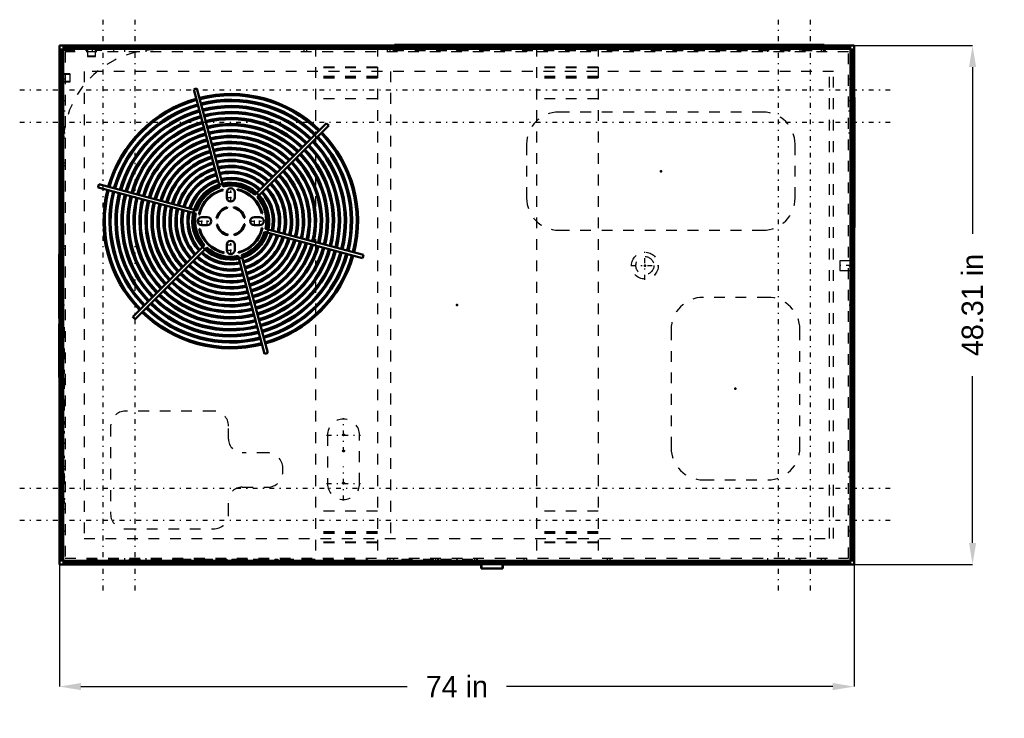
# Model space of a CAD drawing. Header units: inches. Extents: x -40.7 to 51, y -38.5 to 26.6.
import ezdxf

# ---------------------------------------------------------------- set-up
doc = ezdxf.new("R2010")
doc.units = ezdxf.units.IN
doc.header["$MEASUREMENT"] = 0
doc.linetypes.add('Center', pattern=[1.5, 0.45, -0.5, 0.05, -0.5])
doc.linetypes.add('Dashed', pattern=[2, 1, -1])
for name, color, linetype, lineweight in [('2d ConnectionPoints', 7, 'Continuous', 50), ('AM_0', 7, 'Continuous', 50), ('AM_4', 3, 'Continuous', 25), ('AM_5', 3, 'Continuous', 25), ('AM_7', 7, 'Center', 25), ('AM_9', 6, 'Dashed', 25)]:
    doc.layers.add(name, color=color, linetype=linetype, lineweight=lineweight)
doc.dimstyles.get("Standard").update_dxf_attribs({"dimtxt": 0.18, "dimasz": 0.18, "dimexe": 0.18, "dimexo": 0.0625, "dimgap": 0.09, "dimtad": 0, "dimtih": 1, "dimtoh": 1, "dimdec": 4, "dimzin": 0, "dimdsep": 46, "dimtxsty": 'Standard', "dimcen": 0.09, "dimadec": 0, "dimazin": 0, "dimtfac": 1, "dimtdec": 4, "dimtofl": 0, "dimtmove": 0, "dimatfit": 3, "dimfxl": 1, "dimtolj": 1, "dimtzin": 0, "dimarcsym": 0})

# ---------------------------------------------------------------- blocks, each defined once
blk = doc.blocks.new('*D1')
at = {"layer": 'AM_5', "color": 0, "lineweight": -2}
for p, q in [((-37, 0), (-37, -35.532)), ((37, 0), (37, -35.532)), ((-35, -35.532), (-4.612, -35.532)), ((35, -35.532), (4.612, -35.532))]:
    blk.add_line(p, q, dxfattribs=at)
at = {"layer": 'AM_5', "color": 0}
for points in [[(-35, -35.199), (-35, -35.866), (-37, -35.532)], [(35, -35.866), (35, -35.199), (37, -35.532)]]:
    blk.add_solid(points, dxfattribs=at)
at = {"layer": 'Defpoints', "color": 0}
for p in [(-37, 0), (37, 0), (37, -35.532)]:
    blk.add_point(p, dxfattribs=at)
at = {"layer": 'AM_5', "color": 0, "insert": (0, -35.532), "char_height": 2, "attachment_point": 5}
blk.add_mtext('\\A1;74 in', dxfattribs=at)
blk = doc.blocks.new('*D2')
at = {"layer": 'AM_5', "color": 0, "lineweight": -2}
for p, q in [((0, 24.155), (48.015, 24.155)), ((48.015, 22.155), (48.015, 6.635)), ((48.015, -22.155), (48.015, -6.635)), ((0, -24.155), (48.015, -24.155))]:
    blk.add_line(p, q, dxfattribs=at)
at = {"layer": 'AM_5', "color": 0}
for points in [[(48.348, 22.155), (47.682, 22.155), (48.015, 24.155)], [(47.682, -22.155), (48.348, -22.155), (48.015, -24.155)]]:
    blk.add_solid(points, dxfattribs=at)
at = {"layer": 'Defpoints', "color": 0}
for p in [(0, 24.155), (48.015, 24.155), (0, -24.155)]:
    blk.add_point(p, dxfattribs=at)
at = {"layer": 'AM_5', "color": 0, "insert": (48.015, 0), "char_height": 2, "attachment_point": 5, "rotation": 90}
blk.add_mtext('\\A1;48.31 in', dxfattribs=at)

msp = doc.modelspace()

# ---------------------------------------------------------------- linework, layer by layer
at = {"layer": '2d ConnectionPoints'}
for p in [(0, 23.781), (36.799, 13.276), (18.996, 12.463), (17.504, 3.67), (36.605, 3.67), (-36.646, 0), (0, 0), (0, 0), (0, 0), (36.646, 0), (25.943, -7.782), (36.674, -8.1), (0, -23.781)]:
    msp.add_point(p, dxfattribs=at)
at = {"layer": 'AM_0'}
for p, q in [((-37, 24.155), (-37, -24.155)), ((-5.7955, 24.155), (-37, 24.155)), ((36.612, 24.0405), (-36.612, 24.0405)), ((-36.612, 24.0405), (-36.612, 23.7975)), ((36.612, 23.8775), (-36.612, 23.8775)), ((-5.7955, 24.22923), (-5.7955, 24.0405)), ((34.1975, 24.22923), (-5.7955, 24.22923)), ((34.1975, 24.22923), (34.1975, 24.0405)), ((37, 24.155), (34.1975, 24.155)), ((36.612, 24.0405), (36.612, 23.7975)), ((37, 19.322), (37, 24.155)), ((-36.8555, 23.797), (-36.8555, -23.797)), ((-36.8555, 23.797), (-36.6125, 23.797)), ((-36.6925, 23.797), (-36.6925, -23.797)), ((36.6125, 23.797), (36.8555, 23.797)), ((36.646, 23.7815), (36.6125, 23.7815)), ((36.646, -23.7815), (36.646, 23.7815)), ((36.6925, 23.797), (36.6925, -23.797)), ((36.8555, 23.797), (36.8555, -23.797)), ((-24.50086, 20.08312), (-22.05755, 10.96455)), ((-21.75521, 11.04556), (-24.19853, 20.16413)), ((37.01, 19.322), (36.8555, 19.322)), ((36.8555, 19.288), (37.01, 19.288)), ((36.8555, 19.2715), (37.015, 19.2715)), ((37, 19.2715), (37, 19.288)), ((37.01, 19.288), (37.01, 19.322)), ((37.015, 19.2715), (37.015, 7.2805)), ((-12.14573, 16.93459), (-18.82099, 10.25934)), ((-18.59966, 10.03801), (-11.92441, 16.71327)), ((-36.646, 14.9915), (-36.646, -23.7815)), ((-24.20555, 8.81655), (-33.32412, 11.25986)), ((-33.40513, 10.95753), (-24.28656, 8.51421)), ((-21.76827, 10.68981), (-21.78327, 10.74997)), ((-21.425, 10.501), (-21.425, 10.005)), ((-20.675, 10.005), (-20.675, 10.501)), ((-20.41982, 10.77377), (-20.43271, 10.71312)), ((-24.01477, 8.43918), (-23.95412, 8.42629)), ((-21.36014, 9.05292), (-21.3749, 9.11211)), ((-20.77077, 9.12265), (-20.78346, 9.06299)), ((-18.16919, 8.52727), (-18.10903, 8.54227)), ((-23.246, 8.184), (-23.742, 8.184)), ((-23.742, 7.434), (-23.246, 7.434)), ((-22.36365, 8.08823), (-22.30399, 8.07554)), ((-22.29392, 7.49886), (-22.35311, 7.4841)), ((-19.80608, 8.11914), (-19.74689, 8.1339)), ((-19.73635, 7.52977), (-19.79601, 7.54246)), ((-18.358, 8.184), (-18.854, 8.184)), ((-18.854, 7.434), (-18.358, 7.434)), ((-23.93081, 7.09073), (-23.99097, 7.07573)), ((-21.32923, 6.49535), (-21.31654, 6.55501)), ((-20.73986, 6.56508), (-20.7251, 6.50589)), ((-18.08523, 7.17882), (-18.14588, 7.19171)), ((-17.89445, 6.80145), (-8.77588, 4.35814)), ((-8.69487, 4.66047), (-17.81344, 7.10379)), ((36.8555, 7.2805), (37.015, 7.2805)), ((37.01, 7.231), (36.8555, 7.231)), ((36.8555, 7.197), (37.01, 7.197)), ((37, 7.231), (37, 7.2805)), ((37, -24.155), (37, 7.197)), ((37.01, 7.197), (37.01, 7.231)), ((-23.50034, 5.57999), (-30.17559, -1.09527)), ((-21.425, 5.613), (-21.425, 5.117)), ((-20.675, 5.117), (-20.675, 5.613)), ((-37.01, 4.75), (-37, 4.75)), ((-37.01, 4.75), (-37.01, -1.25)), ((-29.95427, -1.31659), (-23.27901, 5.35866)), ((-21.68018, 4.84423), (-21.66729, 4.90488)), ((-20.33173, 4.92819), (-20.31673, 4.86803)), ((-17.59914, -4.46512), (-20.04245, 4.65345)), ((-20.34479, 4.57244), (-17.90147, -4.54613)), ((36.89, 0.97), (36.8555, 0.97)), ((36.8555, 0.936), (36.89, 0.936)), ((36.89, 0.936), (36.89, 0.97)), ((36.8555, 0.9), (36.89, 0.9)), ((36.89, 0.9), (36.89, -17.1)), ((-37.01, -1.25), (-37, -1.25)), ((-37.01, -1.75), (-37.01, -6.75)), ((-37.01, -1.75), (-37, -1.75)), ((-37.01, -6.75), (-37, -6.75)), ((36.8555, -17.1), (36.89, -17.1)), ((36.89, -17.126), (36.8555, -17.126)), ((36.8555, -17.16), (36.89, -17.16)), ((36.89, -17.16), (36.89, -17.126)), ((-36.8555, -23.797), (-36.6125, -23.797)), ((-36.646, -23.7815), (-36.6125, -23.7815)), ((-36.612, -23.7975), (-36.612, -24.0405)), ((36.612, -23.7975), (36.612, -24.0405)), ((36.6125, -23.7815), (36.646, -23.7815)), ((36.6125, -23.797), (36.8555, -23.797)), ((-37, -24.155), (2.277, -24.155)), ((36.612, -23.8775), (-36.612, -23.8775)), ((36.612, -24.0405), (-36.612, -24.0405)), ((2.277, -24.5325), (2.277, -24.0405)), ((2.277, -24.5325), (4.276, -24.5325)), ((4.276, -24.5325), (4.276, -24.0405)), ((4.276, -24.155), (37, -24.155))]:
    msp.add_line(p, q, dxfattribs=at)
for centre, radius, start, end in [((-21.05, 7.809), 12.75, 104.2967048, 105.7032953), ((-21.05, 7.809), 11.848, 45.7568408, 104.2431592), ((-21.05, 7.809), 11.728, 45.7645852, 104.2354148), ((-21.05, 7.809), 11.848, 105.7568408, 164.2431592), ((-21.05, 7.809), 11.728, 105.7645852, 164.2354148), ((-21.05, 7.809), 11.301, 105.7934763, 164.2065237), ((-21.05, 7.809), 11.181, 105.8019929, 164.1980071), ((-21.05, 7.809), 11.301, 45.7934763, 104.2065237), ((-21.05, 7.809), 11.181, 45.8019929, 104.1980071), ((-21.05, 7.809), 10.731, 45.8356264, 104.1643736), ((-21.05, 7.809), 10.611, 45.8450772, 104.1549228), ((-21.05, 7.809), 10.731, 105.8356264, 164.1643736), ((-21.05, 7.809), 10.611, 105.8450772, 164.1549228), ((-21.05, 7.809), 10.174, 105.8813783, 164.1186217), ((-21.05, 7.809), 10.054, 105.8918989, 164.1081011), ((-21.05, 7.809), 10.174, 45.8813783, 104.1186217), ((-21.05, 7.809), 10.054, 45.8918989, 104.1081011), ((-21.05, 7.809), 9.616, 45.9325276, 104.0674724), ((-21.05, 7.809), 9.616, 105.9325276, 164.0674724), ((-21.05, 7.809), 9.496, 105.9443129, 164.0556871), ((-21.05, 7.809), 9.059, 105.9898704, 164.0101296), ((-21.05, 7.809), 9.496, 45.9443129, 104.0556871), ((-21.05, 7.809), 9.059, 45.9898704, 104.0101296), ((-21.05, 7.809), 8.939, 46.00316, 103.99684), ((-21.05, 7.809), 12.75, 44.2967047, 45.7032953), ((-27.856, 14.9915), 8.79, 174.9961576, 180), ((-21.05, 7.809), 8.939, 106.00316, 163.99684), ((-21.05, 7.809), 8.501, 106.0548519, 163.9451481), ((-21.05, 7.809), 8.381, 106.0699571, 163.9300429), ((-21.05, 7.809), 8.501, 46.0548519, 103.9451481), ((-21.05, 7.809), 8.381, 46.0699571, 103.9300429), ((-21.05, 7.809), 7.943, 46.1289651, 103.8710349), ((-21.05, 7.809), 7.823, 46.146285, 103.853715), ((-21.05, 7.809), 11.181, 345.8019929, 44.1980071), ((-21.05, 7.809), 11.301, 345.7934763, 44.2065237), ((-21.05, 7.809), 11.728, 345.7645852, 44.2354148), ((-21.05, 7.809), 11.848, 345.7568408, 44.2431592), ((-21.05, 7.809), 7.943, 106.1289651, 163.8710349), ((-21.05, 7.809), 7.823, 106.146285, 163.853715), ((-21.05, 7.809), 7.386, 106.214116, 163.785884), ((-21.05, 7.809), 7.266, 106.2341705, 163.7658295), ((-21.05, 7.809), 7.386, 46.214116, 103.785884), ((-21.05, 7.809), 7.266, 46.2341705, 103.7658295), ((-21.05, 7.809), 10.054, 345.8918989, 44.1081011), ((-21.05, 7.809), 10.174, 345.8813783, 44.1186217), ((-21.05, 7.809), 10.611, 345.8450772, 44.1549228), ((-21.05, 7.809), 10.731, 345.8356264, 44.1643736), ((-21.05, 7.809), 6.828, 106.3133531, 163.6866469), ((-21.05, 7.809), 6.708, 106.336852, 163.663148), ((-21.05, 7.809), 6.27, 106.4302585, 163.5697415), ((-21.05, 7.809), 6.828, 46.3133531, 103.6866469), ((-21.05, 7.809), 6.708, 46.336852, 103.663148), ((-21.05, 7.809), 6.27, 46.4302585, 103.5697415), ((-21.05, 7.809), 6.15, 46.458172, 103.541828), ((-21.05, 7.809), 8.939, 346.00316, 43.99684), ((-21.05, 7.809), 9.059, 345.9898704, 44.0101296), ((-21.05, 7.809), 9.496, 345.9443129, 44.0556871), ((-21.05, 7.809), 9.616, 345.9325276, 44.0674724), ((-21.05, 7.809), 6.15, 106.458172, 163.541828), ((-21.05, 7.809), 5.713, 106.5697377, 163.4302623), ((-21.05, 7.809), 5.592, 106.6037125, 163.3962875), ((-21.05, 7.809), 5.713, 46.5697377, 103.4302623), ((-21.05, 7.809), 5.592, 46.6037125, 103.3962875), ((-21.05, 7.809), 5.155, 46.7397027, 103.2602973), ((-21.05, 7.809), 5.035, 46.7811785, 103.2188215), ((-21.05, 7.809), 7.266, 346.2341705, 43.7658295), ((-21.05, 7.809), 7.386, 346.214116, 43.785884), ((-21.05, 7.809), 7.823, 346.146285, 43.853715), ((-21.05, 7.809), 7.943, 346.1289651, 43.8710349), ((-21.05, 7.809), 8.381, 346.0699571, 43.9300429), ((-21.05, 7.809), 8.501, 346.0548519, 43.9451481), ((-21.05, 7.809), 5.155, 106.7397027, 163.2602973), ((-21.05, 7.809), 5.035, 106.7811785, 163.2188215), ((-21.05, 7.809), 4.608, 106.9462921, 163.0537079), ((-21.05, 7.809), 4.488, 106.9983529, 163.0016471), ((-21.05, 7.809), 4.608, 46.9462921, 103.0537079), ((-21.05, 7.809), 4.488, 46.9983529, 103.0016471), ((-21.05, 7.809), 6.15, 346.458172, 43.541828), ((-21.05, 7.809), 6.27, 346.4302585, 43.5697415), ((-21.05, 7.809), 6.708, 346.336852, 43.663148), ((-21.05, 7.809), 6.828, 346.3133531, 43.6866469), ((-21.05, 7.809), 12.75, 164.2967047, 165.7032952), ((-21.05, 7.809), 4.039, 107.2206078, 162.7793922), ((-21.05, 7.809), 3.919, 107.2886385, 162.7113615), ((-21.05, 7.809), 3.585, 107.5019916, 162.4980084), ((-21.05, 7.809), 3.474, 107.5819877, 162.4180123), ((-21.05, 7.809), 3.56286, 102.4824503, 107.5175497), ((-21.05, 7.809), 4.039, 47.2206078, 102.7793922), ((-21.05, 7.809), 3.919, 47.2886385, 102.7113615), ((-21.05, 7.809), 3.585, 47.5019916, 102.4980084), ((-21.05, 7.809), 3.474, 47.5819877, 102.4180123), ((-21.05, 7.809), 3.3125, 47.7079634, 102.2920366), ((-21.05, 7.809), 5.035, 346.7811785, 43.2188215), ((-21.05, 7.809), 5.155, 346.7397027, 43.2602973), ((-21.05, 7.809), 5.592, 346.6037125, 43.3962875), ((-21.05, 7.809), 5.713, 346.5697377, 43.4302623), ((-21.05, 7.809), 11.848, 165.7568408, 224.2431592), ((-21.05, 7.809), 11.728, 165.7645852, 224.2354148), ((-21.05, 7.809), 11.301, 165.7934763, 224.2065237), ((-21.05, 7.809), 11.181, 165.8019929, 224.1980071), ((-21.05, 7.809), 10.731, 165.8356264, 224.1643736), ((-21.05, 7.809), 10.611, 165.8450772, 224.1549228), ((-21.05, 7.809), 10.174, 165.8813783, 224.1186217), ((-21.05, 7.809), 10.054, 165.8918989, 224.1081011), ((-21.05, 7.809), 9.616, 165.9325276, 224.0674724), ((-21.05, 7.809), 9.496, 165.9443129, 224.0556871), ((-21.05, 7.809), 3.3125, 107.7079634, 162.2920366), ((-21.05, 7.809), 3.031, 104, 168), ((-21.05, 7.809), 2.969, 104, 168), ((-21.05, 10.501), 0.375, 0, 180), ((-21.05, 7.809), 2.969, 14, 78), ((-21.05, 7.809), 3.031, 14, 78), ((-21.05, 7.809), 3.56286, 42.4824503, 47.5175497), ((-21.05, 7.809), 3.474, 347.5819877, 42.4180123), ((-21.05, 7.809), 3.585, 347.5019916, 42.4980084), ((-21.05, 7.809), 3.919, 347.2886385, 42.7113615), ((-21.05, 7.809), 4.039, 347.2206078, 42.7793922), ((-21.05, 7.809), 4.488, 346.9983529, 43.0016471), ((-21.05, 7.809), 4.608, 346.9462921, 43.0537079), ((-21.05, 7.809), 9.059, 165.9898704, 224.0101296), ((-21.05, 7.809), 8.939, 166.00316, 223.99684), ((-21.05, 7.809), 8.501, 166.0548519, 223.9451481), ((-21.05, 7.809), 8.381, 166.0699571, 223.9300429), ((-21.05, 7.809), 7.943, 166.1289651, 223.8710349), ((-21.05, 7.809), 7.823, 166.146285, 223.853715), ((-21.05, 7.809), 7.386, 166.214116, 223.785884), ((-21.05, 7.809), 7.266, 166.2341705, 223.7658295), ((-21.05, 7.809), 6.828, 166.3133531, 223.6866469), ((-21.05, 7.809), 6.708, 166.336852, 223.663148), ((-21.05, 7.809), 6.27, 166.4302585, 223.5697415), ((-21.05, 7.809), 6.15, 166.458172, 223.541828), ((-21.05, 10.005), 0.375, 180, 0), ((-21.05, 7.809), 3.3125, 347.7079634, 42.2920366), ((-21.05, 7.809), 5.713, 166.5697377, 223.4302623), ((-21.05, 7.809), 5.592, 166.6037125, 223.3962875), ((-21.05, 7.809), 5.155, 166.7397027, 223.2602973), ((-21.05, 7.809), 5.035, 166.7811785, 223.2188215), ((-21.05, 7.809), 4.608, 166.9462921, 223.0537079), ((-21.05, 7.809), 4.488, 166.9983529, 223.0016471), ((-21.05, 7.809), 4.039, 167.2206078, 222.7793922), ((-21.05, 7.809), 3.919, 167.2886385, 222.7113615), ((-21.05, 7.809), 3.585, 167.5019916, 222.4980084), ((-21.05, 7.809), 3.56286, 162.4824503, 167.5175497), ((-21.05, 7.809), 3.474, 167.5819877, 222.4180123), ((-21.05, 7.809), 3.3125, 167.7079634, 222.2920366), ((-21.05, 7.809), 1.343, 104, 168), ((-21.05, 7.809), 1.282, 104, 168), ((-21.05, 7.809), 1.282, 14, 78), ((-21.05, 7.809), 1.343, 14, 78), ((-23.742, 7.809), 0.375, 90, 270), ((-23.246, 7.809), 0.375, 270, 90), ((-21.05, 7.809), 1.343, 194, 258), ((-21.05, 7.809), 1.282, 194, 258), ((-21.05, 7.809), 1.282, 284, 348), ((-21.05, 7.809), 1.343, 284, 348), ((-18.854, 7.809), 0.375, 90, 270), ((-18.358, 7.809), 0.375, 270, 90), ((-21.05, 7.809), 3.031, 194, 258), ((-21.05, 7.809), 2.969, 194, 258), ((-21.05, 7.809), 2.969, 284, 348), ((-21.05, 7.809), 3.031, 284, 348), ((-21.05, 7.809), 3.3125, 287.7079634, 342.2920366), ((-21.05, 7.809), 3.474, 287.5819877, 342.4180123), ((-21.05, 7.809), 3.585, 287.5019916, 342.4980084), ((-21.05, 7.809), 3.919, 287.2886385, 342.7113615), ((-21.05, 7.809), 4.039, 287.2206078, 342.7793922), ((-21.05, 7.809), 4.488, 286.9983529, 343.0016471), ((-21.05, 7.809), 4.608, 286.9462921, 343.0537079), ((-21.05, 7.809), 3.56286, 342.4824503, 347.5175497), ((-21.05, 5.613), 0.375, 0, 180), ((-21.05, 7.809), 5.035, 286.7811785, 343.2188215), ((-21.05, 7.809), 5.155, 286.7397027, 343.2602973), ((-21.05, 7.809), 5.592, 286.6037125, 343.3962875), ((-21.05, 7.809), 5.713, 286.5697377, 343.4302623), ((-21.05, 7.809), 6.15, 286.458172, 343.541828), ((-21.05, 7.809), 6.27, 286.4302585, 343.5697415), ((-21.05, 7.809), 6.708, 286.336852, 343.663148), ((-21.05, 7.809), 6.828, 286.3133531, 343.6866469), ((-21.05, 7.809), 7.266, 286.2341705, 343.7658295), ((-21.05, 7.809), 7.386, 286.214116, 343.785884), ((-21.05, 7.809), 7.823, 286.146285, 343.853715), ((-21.05, 7.809), 7.943, 286.1289651, 343.8710349), ((-21.05, 7.809), 4.039, 227.2206078, 282.7793922), ((-21.05, 7.809), 3.919, 227.2886385, 282.7113615), ((-21.05, 7.809), 3.56286, 222.4824503, 227.5175497), ((-21.05, 7.809), 3.585, 227.5019916, 282.4980084), ((-21.05, 7.809), 3.474, 227.5819877, 282.4180123), ((-21.05, 7.809), 3.3125, 227.7079634, 282.2920366), ((-21.05, 5.117), 0.375, 180, 0), ((-21.05, 7.809), 8.381, 286.0699571, 343.9300429), ((-21.05, 7.809), 8.501, 286.0548519, 343.9451481), ((-21.05, 7.809), 8.939, 286.00316, 343.99684), ((-21.05, 7.809), 9.059, 285.9898704, 344.0101296), ((-21.05, 7.809), 9.496, 285.9443129, 344.0556871), ((-21.05, 7.809), 9.616, 285.9325276, 344.0674724), ((-21.05, 7.809), 10.054, 285.8918989, 344.1081011), ((-21.05, 7.809), 10.174, 285.8813783, 344.1186217), ((-21.05, 7.809), 10.611, 285.8450772, 344.1549228), ((-21.05, 7.809), 10.731, 285.8356264, 344.1643736), ((-21.05, 7.809), 11.181, 285.8019929, 344.1980071), ((-21.05, 7.809), 11.301, 285.7934763, 344.2065237), ((-21.05, 7.809), 11.728, 285.7645852, 344.2354148), ((-21.05, 7.809), 11.848, 285.7568408, 344.2431592), ((-21.05, 7.809), 12.75, 344.2967047, 345.7032953), ((-21.05, 7.809), 5.592, 226.6037125, 283.3962875), ((-21.05, 7.809), 5.155, 226.7397027, 283.2602973), ((-21.05, 7.809), 5.035, 226.7811785, 283.2188215), ((-21.05, 7.809), 4.608, 226.9462921, 283.0537079), ((-21.05, 7.809), 4.488, 226.9983529, 283.0016471), ((-21.05, 7.809), 3.56286, 282.4824503, 287.5175497), ((-21.05, 7.809), 6.828, 226.3133531, 283.6866469), ((-21.05, 7.809), 6.708, 226.336852, 283.663148), ((-21.05, 7.809), 6.27, 226.4302585, 283.5697415), ((-21.05, 7.809), 6.15, 226.458172, 283.541828), ((-21.05, 7.809), 5.713, 226.5697377, 283.4302623), ((-21.05, 7.809), 7.943, 226.1289651, 283.8710349), ((-21.05, 7.809), 7.823, 226.146285, 283.853715), ((-21.05, 7.809), 7.386, 226.214116, 283.785884), ((-21.05, 7.809), 7.266, 226.2341705, 283.7658295), ((-21.05, 7.809), 9.496, 225.9443129, 284.0556871), ((-21.05, 7.809), 9.059, 225.9898704, 284.0101296), ((-21.05, 7.809), 8.939, 226.00316, 283.99684), ((-21.05, 7.809), 8.501, 226.0548519, 283.9451481), ((-21.05, 7.809), 8.381, 226.0699571, 283.9300429), ((-21.05, 7.809), 10.731, 225.8356264, 284.1643736), ((-21.05, 7.809), 10.611, 225.8450772, 284.1549228), ((-21.05, 7.809), 10.174, 225.8813783, 284.1186217), ((-21.05, 7.809), 10.054, 225.8918989, 284.1081011), ((-21.05, 7.809), 9.616, 225.9325276, 284.0674724), ((-21.05, 7.809), 11.848, 225.7568408, 284.2431592), ((-21.05, 7.809), 11.728, 225.7645852, 284.2354148), ((-21.05, 7.809), 11.301, 225.7934763, 284.2065237), ((-21.05, 7.809), 11.181, 225.8019929, 284.1980071), ((-21.05, 7.809), 12.75, 224.2967047, 225.7032953), ((-21.05, 7.809), 12.75, 284.2967047, 285.7032953)]:
    msp.add_arc(centre, radius, start, end, dxfattribs=at)
at = {"layer": 'AM_4'}
for p, q in [((36.612, 23.88746), (-36.612, 23.88746)), ((-36.70246, 23.797), (-36.70246, -23.797)), ((-36.6125, 23.797), (-36.6125, 15.75819)), ((36.612, 23.7975), (-36.612, 23.7975)), ((36.6125, 23.797), (36.6125, 23.7815)), ((36.70246, 23.797), (36.70246, -23.797)), ((-37.01, 4.5), (-37, 4.5)), ((-37.01, -1), (-37, -1)), ((-36.6125, -23.7815), (-36.6125, -23.797)), ((36.612, -23.7975), (-36.612, -23.7975)), ((36.6125, -23.7815), (36.6125, -23.797)), ((36.612, -23.88746), (-36.612, -23.88746)), ((2.343, -24.5325), (2.343, -24.0405)), ((4.21, -24.5325), (4.21, -24.0405))]:
    msp.add_line(p, q, dxfattribs=at)
at = {"layer": 'AM_7'}
for p, q in [((-32.938, -26.5716), (-32.938, 26.5716)), ((-29.938, -26.5716), (-29.938, 26.5716)), ((29.938, -26.5716), (29.938, 26.5716)), ((32.938, -26.5716), (32.938, 26.5716)), ((-40.7, 20.04), (40.7, 20.04)), ((-40.7, 17.04), (40.7, 17.04)), ((-21.44375, 10.501), (-20.65625, 10.501)), ((-21.05, 9.61125), (-21.05, 10.89475)), ((-21.44375, 10.005), (-20.65625, 10.005)), ((-24.13575, 7.809), (-22.85225, 7.809)), ((-23.742, 7.41525), (-23.742, 8.20275)), ((-23.246, 7.41525), (-23.246, 8.20275)), ((-19.24775, 7.809), (-17.96425, 7.809)), ((-18.854, 7.41525), (-18.854, 8.20275)), ((-18.358, 7.41525), (-18.358, 8.20275)), ((-21.44375, 5.613), (-20.65625, 5.613)), ((-21.05, 4.72325), (-21.05, 6.00675)), ((-21.44375, 5.117), (-20.65625, 5.117)), ((17.504, 2.3575), (17.504, 4.9825)), ((16.1915, 3.67), (18.8165, 3.67)), ((36.696, 3.67), (35.596, 3.67)), ((-10.55, -13.695), (-10.55, -10.545)), ((-36.65, -11.857), (-36.562, -11.857)), ((-12.125, -12.12), (-8.975, -12.12)), ((-10.6364, -12.09), (-10.4636, -12.09)), ((-36.65, -12.866), (-36.562, -12.866)), ((-10.6364, -13.59), (-10.4636, -13.59)), ((-36.65, -14.15), (-36.562, -14.15)), ((-10.55, -18.195), (-10.55, -15.045)), ((-36.65, -16.244), (-36.562, -16.244)), ((-40.7, -17.04), (40.7, -17.04)), ((-36.65, -17.366), (-36.562, -17.366)), ((-12.125, -16.62), (-8.975, -16.62)), ((-10.6364, -16.59), (-10.4636, -16.59)), ((-36.65, -18.087), (-36.562, -18.087)), ((-36.65, -18.375), (-36.562, -18.375)), ((-40.7, -20.04), (40.7, -20.04)), ((-3.135, -23.77825), (-3.135, -23.84975))]:
    msp.add_line(p, q, dxfattribs=at)
at = {"layer": 'AM_9'}
for p, q in [((36.612, 24.00797), (-36.612, 24.00797)), ((-34.7055, 24.155), (-34.7055, 24.098)), ((-34.7055, 24.098), (34.7055, 24.098)), ((-33.938, 24.098), (-33.938, 23.578)), ((-31.938, 23.578), (-31.938, 24.098)), ((-30.938, 24.098), (-30.938, 23.578)), ((-28.938, 23.578), (-28.938, 24.098)), ((-14.25, 24.098), (-14.25, 23.578)), ((-14, 24.098), (-14, 23.578)), ((-7.402, 24.144), (-13.152, 24.144)), ((-13.152, 24.144), (-13.152, -24.144)), ((-7.402, 24.052), (-13.152, 24.052)), ((-7.402, 24.144), (-7.402, -24.144)), ((-6.5, 24.098), (-6.5, 23.578)), ((-6.25, 24.098), (-6.25, 23.578)), ((34.1975, 24.22043), (-5.7955, 24.22043)), ((34.1975, 24.155), (-5.7955, 24.155)), ((-5.7955, 23.7815), (-5.7955, 24.0405)), ((-1.25, 24.128), (1.25, 24.128)), ((-1.25, 24.128), (-1.25, 24.098)), ((1.25, 24.128), (1.25, 24.098)), ((2.364, 23.8615), (5.364, 23.8615)), ((2.364, 23.8615), (2.364, 23.7815)), ((5.364, 23.8615), (5.364, 23.7815)), ((6.25, 24.098), (6.25, 23.578)), ((6.5, 24.098), (6.5, 23.578)), ((7.402, 24.144), (7.402, -24.144)), ((13.152, 24.144), (7.402, 24.144)), ((13.152, 24.052), (7.402, 24.052)), ((13.152, 24.144), (13.152, -24.144)), ((14, 24.098), (14, 23.578)), ((14.25, 24.098), (14.25, 23.578)), ((25.308, 23.8615), (25.308, 23.7815)), ((25.308, 23.8615), (32.308, 23.8615)), ((28.938, 24.098), (28.938, 23.578)), ((30.938, 23.578), (30.938, 24.098)), ((31.938, 24.098), (31.938, 23.578)), ((32.308, 23.8615), (32.308, 23.7815)), ((33.938, 23.578), (33.938, 24.098)), ((34.1975, 23.7815), (34.1975, 24.0405)), ((34.7055, 24.155), (34.7055, 24.098)), ((-36.82297, 23.797), (-36.82297, -23.797)), ((-36.646, 23.7815), (-36.646, 14.9915)), ((36.6125, 23.7815), (-36.646, 23.7815)), ((-36.62745, 23.797), (-36.62745, 15.56232)), ((36.612, 23.81245), (-36.612, 23.81245)), ((-36.612, 21.5645), (-36.612, 23.7135)), ((-36.578, 23.7475), (-34.429, 23.7475)), ((36.4755, 23.578), (-36.4755, 23.578)), ((-36.4755, 23.578), (-36.4755, -23.578)), ((-34.395, 23.7135), (-34.395, 23.1965)), ((-34.361, 23.1965), (-34.361, 23.7135)), ((-33.709, 23.1625), (-34.327, 23.1625)), ((-34.327, 23.1285), (-33.709, 23.1285)), ((-33.675, 23.7135), (-33.675, 23.1965)), ((-33.641, 23.1965), (-33.641, 23.7135)), ((-33.607, 23.7475), (-33.05, 23.7475)), ((-33.05, 23.7475), (-33.05, 23.7815)), ((-5.925, 23.7015), (-5.925, 23.7815)), ((-5.925, 23.7015), (34.323, 23.7015)), ((-5.865, 23.7015), (-5.865, 23.7815)), ((34.1975, 23.7982), (-5.7955, 23.7982)), ((34.1975, 23.7894), (-5.7955, 23.7894)), ((34.263, 23.7015), (34.263, 23.7815)), ((34.323, 23.7015), (34.323, 23.7815)), ((36.4755, -23.578), (36.4755, 23.578)), ((36.62745, 23.797), (36.62745, 23.7815)), ((36.82297, 23.797), (36.82297, -23.797)), ((-7.402, 22.15511), (-13.152, 22.15511)), ((-7.402, 22.12258), (-13.152, 22.12258)), ((-7.402, 22.09005), (-13.152, 22.09005)), ((13.152, 22.15511), (7.402, 22.15511)), ((13.152, 22.12258), (7.402, 22.12258)), ((13.152, 22.09005), (7.402, 22.09005)), ((-36.061, 21.5305), (-36.578, 21.5305)), ((-36.578, 21.4965), (-36.061, 21.4965)), ((-36.027, 21.4625), (-36.027, 20.8445)), ((-35.993, 20.8445), (-35.993, 21.4625)), ((35.063, 21.75), (-34.7055, 21.75)), ((-34.7055, 21.75), (-34.7055, -21.75)), ((-7.402, 21.273), (-13.152, 21.273)), ((-7.402, 21.20605), (-13.152, 21.20605)), ((-7.402, 21.15447), (-13.152, 21.15447)), ((-7.402, 21.12195), (-13.152, 21.12195)), ((-6.168, 21.75), (-6.168, -21.75)), ((13.152, 21.273), (7.402, 21.273)), ((13.152, 21.20605), (7.402, 21.20605)), ((13.152, 21.15447), (7.402, 21.15447)), ((13.152, 21.12195), (7.402, 21.12195)), ((34.7055, -21.75), (34.7055, 21.75)), ((35.063, -21.75), (35.063, 21.75)), ((-36.4755, 21.04), (-37, 21.04)), ((-36.646, 20.1855), (-36.612, 20.1855)), ((-36.612, 20.1855), (-36.612, 20.7425)), ((-36.061, 20.8105), (-36.578, 20.8105)), ((-36.578, 20.7765), (-36.061, 20.7765)), ((37, 21.04), (36.4755, 21.04)), ((36.766, 19.281), (36.646, 19.281)), ((36.76, 7.264), (36.76, 19.255)), ((36.765, 19.2715), (36.765, 7.281)), ((36.765, 19.2715), (36.8555, 19.2715)), ((36.766, 19.281), (36.766, 7.281)), ((36.799, 19.2715), (36.799, 7.2805)), ((36.8555, 19.322), (36.827, 19.322)), ((36.827, 19.288), (36.8555, 19.288)), ((36.832, 19.2715), (36.832, 7.2805)), ((37, 19.288), (37, 19.322)), ((37, 7.2805), (37, 19.2715)), ((-37, 19.04), (-36.4755, 19.04)), ((-7.402, 19.186), (-13.152, 19.186)), ((13.152, 19.186), (7.402, 19.186)), ((36.4755, 19.04), (37, 19.04)), ((-36.4755, 18.04), (-37, 18.04)), ((28.496, 17.966), (9.49, 17.966)), ((37, 18.04), (36.4755, 18.04)), ((36.81, 17.098), (36.799, 17.098)), ((36.81, 17.098), (36.81, 13.098)), ((-37, 16.04), (-36.4755, 16.04)), ((36.4755, 16.04), (37, 16.04)), ((6.493, 14.969), (6.493, 9.963)), ((31.493, 9.963), (31.493, 14.969)), ((-37, 13.25), (-36.4755, 13.25)), ((-37, 13), (-36.4755, 13)), ((36.81, 13.098), (36.799, 13.098)), ((9.49, 6.966), (28.496, 6.966)), ((36.766, 7.281), (36.646, 7.281)), ((36.696, 6.594), (36.646, 6.594)), ((36.696, 6.594), (36.696, 1.594)), ((36.765, 7.2805), (36.8555, 7.2805)), ((36.794, 7.264), (36.794, 7.2805)), ((36.8555, 7.231), (36.827, 7.231)), ((36.827, 7.197), (36.8555, 7.197)), ((37, 7.197), (37, 7.231)), ((36.696, 5.902), (36.646, 5.902)), ((-37, 5.5), (-36.4755, 5.5)), ((-37, 5.25), (-36.4755, 5.25)), ((36.646, 4.67), (36.605, 4.67)), ((36.605, 4.67), (36.605, 2.67)), ((36.646, 4.125), (35.646, 4.125)), ((35.646, 4.125), (35.646, 3.215)), ((36.646, 4.295), (36.605, 4.295)), ((35.646, 3.215), (36.646, 3.215)), ((36.605, 3.045), (36.646, 3.045)), ((36.696, 2.902), (36.646, 2.902)), ((36.605, 2.67), (36.646, 2.67)), ((36.696, 1.594), (36.646, 1.594)), ((36.8555, 0.97), (36.707, 0.97)), ((36.707, 0.936), (36.8555, 0.936)), ((28.949, 0.715), (22.943, 0.715)), ((36.646, 0.9), (36.8555, 0.9)), ((36.674, -17.1), (36.674, 0.903)), ((36.707, 0.9), (36.707, -17.1)), ((-36.546, -2.048), (-36.646, -2.048)), ((-36.546, -2.05), (-36.646, -2.05)), ((-36.546, -2.13579), (-36.646, -2.13579)), ((-36.546, -2.13779), (-36.646, -2.13779)), ((-36.646, -2.25974), (-36.546, -2.25974)), ((-36.546, -2.42557), (-36.646, -2.42557)), ((-36.546, -2.42757), (-36.646, -2.42757)), ((-36.546, -2.048), (-36.546, -6.38)), ((19.946, -2.282), (19.946, -13.288)), ((31.946, -13.288), (31.946, -2.282)), ((-36.546, -6.00043), (-36.646, -6.00043)), ((-36.546, -6.00243), (-36.646, -6.00243)), ((-36.546, -6.16626), (-36.646, -6.16626)), ((-36.546, -6.29021), (-36.646, -6.29021)), ((-36.546, -6.29221), (-36.646, -6.29221)), ((-36.546, -6.378), (-36.646, -6.378)), ((-36.546, -6.38), (-36.646, -6.38)), ((-37, -7.25), (-36.4755, -7.25)), ((-36.546, -6.812), (-36.646, -6.812)), ((-36.546, -6.89979), (-36.646, -6.89979)), ((-36.646, -7.02374), (-36.546, -7.02374)), ((-36.546, -7.18957), (-36.646, -7.18957)), ((-36.546, -6.812), (-36.546, -11.142)), ((-37, -7.5), (-36.4755, -7.5)), ((-22.661, -9.873), (-30.856, -9.873)), ((-36.546, -10.76443), (-36.646, -10.76443)), ((-36.546, -10.93026), (-36.646, -10.93026)), ((-36.546, -11.05421), (-36.646, -11.05421)), ((-36.546, -11.142), (-36.646, -11.142)), ((-36.566, -11.748), (-36.646, -11.748)), ((-36.566, -11.748), (-36.566, -11.966)), ((-32.234, -11.251), (-32.234, -19.475)), ((-21.254, -12.485), (-21.254, -11.28)), ((-36.646, -11.966), (-36.566, -11.966)), ((-36.566, -12.802), (-36.646, -12.802)), ((-36.566, -12.802), (-36.566, -12.93)), ((-12.05, -12.12), (-12.05, -16.62)), ((-9.05, -16.62), (-9.05, -12.12)), ((-36.646, -12.93), (-36.566, -12.93)), ((-36.606, -13.12), (-36.646, -13.12)), ((-36.606, -13.18), (-36.646, -13.18)), ((-36.606, -13.12), (-36.606, -17.37)), ((-36.566, -14.041), (-36.646, -14.041)), ((-36.646, -14.259), (-36.566, -14.259)), ((-36.566, -14.041), (-36.566, -14.259)), ((-17.613, -13.764), (-19.975, -13.764)), ((-37, -15), (-36.4755, -15)), ((-37, -15.25), (-36.4755, -15.25)), ((-36.606, -14.87), (-36.646, -14.87)), ((-36.606, -14.93), (-36.646, -14.93)), ((-16.206, -15.555), (-16.206, -15.171)), ((-36.4755, -16.04), (-37, -16.04)), ((-36.566, -15.684), (-36.646, -15.684)), ((-36.566, -15.994), (-36.646, -15.994)), ((-36.646, -16.494), (-36.566, -16.494)), ((-36.566, -15.684), (-36.566, -16.804)), ((22.943, -16.285), (28.949, -16.285)), ((37, -16.04), (36.4755, -16.04)), ((-36.646, -16.804), (-36.566, -16.804)), ((-36.606, -17.06), (-36.646, -17.06)), ((-36.606, -17.12), (-36.646, -17.12)), ((-36.566, -17.302), (-36.646, -17.302)), ((-36.606, -17.31), (-36.646, -17.31)), ((-36.606, -17.37), (-36.646, -17.37)), ((-36.566, -17.302), (-36.566, -17.43)), ((-19.975, -16.962), (-17.613, -16.962)), ((36.646, -17.1), (36.8555, -17.1)), ((36.8555, -17.126), (36.707, -17.126)), ((36.707, -17.16), (36.8555, -17.16)), ((-37, -18.04), (-36.4755, -18.04)), ((-36.646, -17.43), (-36.566, -17.43)), ((-36.566, -17.978), (-36.646, -17.978)), ((-36.646, -18.196), (-36.566, -18.196)), ((-36.566, -18.266), (-36.646, -18.266)), ((-36.566, -17.978), (-36.566, -18.196)), ((-36.566, -18.266), (-36.566, -18.484)), ((-21.254, -19.446), (-21.254, -18.241)), ((36.4755, -18.04), (37, -18.04)), ((-36.4755, -19.04), (-37, -19.04)), ((-36.646, -18.484), (-36.566, -18.484)), ((-7.402, -19.186), (-13.152, -19.186)), ((13.152, -19.186), (7.402, -19.186)), ((37, -19.04), (36.4755, -19.04)), ((-37, -21.04), (-36.4755, -21.04)), ((-30.856, -20.853), (-22.661, -20.853)), ((36.4755, -21.04), (37, -21.04)), ((-34.7055, -21.75), (35.063, -21.75)), ((-7.402, -21.12195), (-13.152, -21.12195)), ((-7.402, -21.15447), (-13.152, -21.15447)), ((-7.402, -21.20605), (-13.152, -21.20605)), ((-7.402, -21.273), (-13.152, -21.273)), ((13.152, -21.12195), (7.402, -21.12195)), ((13.152, -21.15447), (7.402, -21.15447)), ((13.152, -21.20605), (7.402, -21.20605)), ((13.152, -21.273), (7.402, -21.273)), ((-7.402, -22.09005), (-13.152, -22.09005)), ((-7.402, -22.12258), (-13.152, -22.12258)), ((-7.402, -22.15511), (-13.152, -22.15511)), ((13.152, -22.09005), (7.402, -22.09005)), ((13.152, -22.12258), (7.402, -22.12258)), ((13.152, -22.15511), (7.402, -22.15511)), ((-36.62745, -23.7815), (-36.62745, -23.797)), ((-36.6125, -23.7815), (36.6125, -23.7815)), ((36.612, -23.81245), (-36.612, -23.81245)), ((-36.4755, -23.578), (36.4755, -23.578)), ((-34.46, -23.7015), (-8.31, -23.7015)), ((-34.46, -23.7015), (-34.46, -23.7815)), ((-34.4, -23.7015), (-34.4, -23.7815)), ((-33.938, -23.578), (-33.938, -24.098)), ((-33.864, -23.8615), (-33.864, -23.7815)), ((-32.114, -23.8615), (-32.114, -23.7815)), ((-31.938, -24.098), (-31.938, -23.578)), ((-30.938, -23.578), (-30.938, -24.098)), ((-30.864, -23.8615), (-30.864, -23.7815)), ((-30.5, -23.6815), (-30.5, -23.7815)), ((-30.5, -23.6815), (-26.2, -23.6815)), ((-30.41914, -23.6815), (-30.41914, -23.7815)), ((-30.22596, -23.6815), (-30.22596, -23.7815)), ((-29.114, -23.8615), (-29.114, -23.7815)), ((-28.938, -24.098), (-28.938, -23.578)), ((-26.47404, -23.6815), (-26.47404, -23.7815)), ((-26.28086, -23.6815), (-26.28086, -23.7815)), ((-26.2, -23.6815), (-26.2, -23.7815)), ((-25.73, -23.6815), (-25.73, -23.7815)), ((-25.73, -23.6815), (-21.43, -23.6815)), ((-25.64914, -23.6815), (-25.64914, -23.7815)), ((-25.45596, -23.6815), (-25.45596, -23.7815)), ((-21.70404, -23.6815), (-21.70404, -23.7815)), ((-21.51086, -23.6815), (-21.51086, -23.7815)), ((-21.43, -23.6815), (-21.43, -23.7815)), ((-20.96, -23.6815), (-20.96, -23.7815)), ((-20.96, -23.6815), (-16.66, -23.6815)), ((-20.87914, -23.6815), (-20.87914, -23.7815)), ((-20.68596, -23.6815), (-20.68596, -23.7815)), ((-16.93404, -23.6815), (-16.93404, -23.7815)), ((-16.74086, -23.6815), (-16.74086, -23.7815)), ((-16.66, -23.6815), (-16.66, -23.7815)), ((-16.19, -23.6815), (-16.19, -23.7815)), ((-16.19, -23.6815), (-11.89, -23.6815)), ((-16.10914, -23.6815), (-16.10914, -23.7815)), ((-15.996, -23.8615), (-15.996, -23.7815)), ((-15.91596, -23.6815), (-15.91596, -23.7815)), ((-14.25, -23.578), (-14.25, -24.098)), ((-14, -23.578), (-14, -24.098)), ((-12.16404, -23.6815), (-12.16404, -23.7815)), ((-11.97086, -23.6815), (-11.97086, -23.7815)), ((-11.89, -23.6815), (-11.89, -23.7815)), ((-9.996, -23.8615), (-9.996, -23.7815)), ((-8.37, -23.7015), (-8.37, -23.7815)), ((-8.31, -23.7015), (-8.31, -23.7815)), ((-6.5, -23.578), (-6.5, -24.098)), ((-6.25, -23.578), (-6.25, -24.098)), ((-5.92, -23.7015), (-5.92, -23.7815)), ((-5.92, -23.7015), (-5.86, -23.7015)), ((-5.86, -23.7015), (-5.86, -23.7815)), ((-5.795, -23.8415), (-5.795, -23.7815)), ((-5.496, -23.7815), (-5.496, -23.8615)), ((-5.436, -23.7815), (-5.436, -23.8615)), ((-5.129, -23.6815), (-5.129, -23.7815)), ((-5.129, -23.6815), (-1.718, -23.6815)), ((-5.04573, -23.6815), (-5.04573, -23.7815)), ((-4.85255, -23.6815), (-4.85255, -23.7815)), ((-4.61, -23.8615), (-4.61, -23.7815)), ((-1.99445, -23.6815), (-1.99445, -23.7815)), ((-1.806, -23.7815), (-1.806, -23.8615)), ((-1.80127, -23.6815), (-1.80127, -23.7815)), ((-1.746, -23.7815), (-1.746, -23.8615)), ((-1.718, -23.6815), (-1.718, -23.7815)), ((-1.504, -23.6815), (-1.504, -23.7815)), ((-1.504, -23.6815), (1.907, -23.6815)), ((-1.42073, -23.6815), (-1.42073, -23.7815)), ((-1.402, -23.7815), (-1.402, -23.8615)), ((-1.342, -23.7815), (-1.342, -23.8615)), ((-1.22755, -23.6815), (-1.22755, -23.7815)), ((-0.306, -23.8415), (-0.306, -23.7815)), ((1.496, -23.8615), (1.496, -23.7815)), ((1.63055, -23.6815), (1.63055, -23.7815)), ((1.82373, -23.6815), (1.82373, -23.7815)), ((1.907, -23.6815), (1.907, -23.7815)), ((2.277, -24.0405), (2.277, -23.7815)), ((2.32, -24.5325), (2.32, -23.7815)), ((2.343, -24.0405), (2.343, -23.7815)), ((2.353, -24.5325), (2.353, -23.7815)), ((2.505, -23.7965), (2.505, -23.7815)), ((2.505, -23.7965), (8.505, -23.7965)), ((2.63, -23.7965), (2.63, -23.7815)), ((4.21, -24.0405), (4.21, -23.7815)), ((4.22, -24.5325), (4.22, -23.7815)), ((4.253, -24.5325), (4.253, -23.7815)), ((4.276, -24.0405), (4.276, -23.7815)), ((4.538, -23.7815), (4.538, -23.8615)), ((4.598, -23.7815), (4.598, -23.8615)), ((6.25, -23.578), (6.25, -24.098)), ((6.5, -23.578), (6.5, -24.098)), ((8.38, -23.7965), (8.38, -23.7815)), ((8.505, -23.7965), (8.505, -23.7815)), ((9.196, -23.7815), (9.196, -23.8615)), ((14, -23.578), (14, -24.098)), ((14.25, -23.578), (14.25, -24.098)), ((15.089, -23.8615), (15.089, -23.7815)), ((17.496, -23.7815), (17.496, -23.8615)), ((18.089, -23.8615), (18.089, -23.7815)), ((19.996, -23.8615), (19.996, -23.7815)), ((22.527, -23.8615), (22.527, -23.7815)), ((22.587, -23.8615), (22.587, -23.7815)), ((26.996, -23.8615), (26.996, -23.7815)), ((27.467, -23.8615), (27.467, -23.7815)), ((27.527, -23.8615), (27.527, -23.7815)), ((28.938, -23.578), (28.938, -24.098)), ((30.938, -24.098), (30.938, -23.578)), ((31.938, -23.578), (31.938, -24.098)), ((33.02, -23.8615), (33.02, -23.7815)), ((33.938, -24.098), (33.938, -23.578)), ((34.27, -23.7015), (34.27, -23.7815)), ((34.27, -23.7015), (34.33, -23.7015)), ((34.33, -23.7015), (34.33, -23.7815)), ((36.62745, -23.7815), (36.62745, -23.797)), ((36.612, -24.00797), (-36.612, -24.00797)), ((-34.7055, -24.098), (34.7055, -24.098)), ((-34.7055, -24.155), (-34.7055, -24.098)), ((-33.864, -23.8615), (-29.114, -23.8615)), ((-15.996, -23.8615), (-9.996, -23.8615)), ((-7.402, -24.052), (-13.152, -24.052)), ((-7.402, -24.144), (-13.152, -24.144)), ((-5.795, -23.8415), (-0.306, -23.8415)), ((-5.496, -23.8615), (33.02, -23.8615)), ((-4.16, -23.8415), (-4.16, -23.8465)), ((-4.16, -23.8465), (-2.11, -23.8465)), ((-2.11, -23.8465), (-2.11, -23.8415)), ((-1.504, -23.8615), (-1.504, -23.8415)), ((-1.25, -24.098), (-1.25, -24.128)), ((-1.25, -24.128), (1.25, -24.128)), ((1.25, -24.098), (1.25, -24.128)), ((2.277, -24.155), (4.276, -24.155)), ((13.152, -24.052), (7.402, -24.052)), ((13.152, -24.144), (7.402, -24.144)), ((34.7055, -24.155), (34.7055, -24.098))]:
    msp.add_line(p, q, dxfattribs=at)
msp.add_lwpolyline([(36.674, -17.093), (36.67413, -17.09588), (36.6745, -17.09873), (36.67475, -17.1)], dxfattribs=at)
for centre, radius in [((17.504, 3.67), 1.25), ((17.504, 3.67), 0.84), ((-10.55, -12.09), 0.08229), ((-10.55, -13.59), 0.08229), ((-10.55, -16.59), 0.08229)]:
    msp.add_circle(centre, radius, dxfattribs=at)
for centre, radius, start, end in [((-36.578, 23.7135), 0.068, 90, 180), ((-27.856, 14.9915), 8.79, 90, 174.9961576), ((-36.578, 23.7135), 0.034, 90, 180), ((-34.429, 23.7135), 0.068, 360, 90), ((-34.429, 23.7135), 0.034, 0, 90), ((-34.327, 23.1965), 0.068, 180, 270), ((-34.327, 23.1965), 0.034, 180, 270), ((-33.709, 23.1965), 0.034, 270, 360), ((-33.709, 23.1965), 0.068, 270, 0), ((-33.607, 23.7135), 0.068, 90, 180), ((-33.607, 23.7135), 0.034, 90, 180), ((-36.578, 21.5645), 0.068, 180, 270), ((-36.578, 21.5645), 0.034, 180, 270), ((-36.061, 21.4625), 0.068, 360, 90), ((-36.061, 21.4625), 0.034, 0, 90), ((-36.578, 20.7425), 0.068, 90, 180), ((-36.578, 20.7425), 0.034, 90, 180), ((-36.061, 20.8445), 0.034, 270, 360), ((-36.061, 20.8445), 0.068, 270, 360), ((36.827, 19.255), 0.067, 90, 180), ((36.827, 19.255), 0.033, 90, 150), ((9.49, 14.969), 2.997, 90, 180), ((28.496, 14.969), 2.997, 360, 90), ((9.49, 9.963), 2.997, 180, 270), ((28.496, 9.963), 2.997, 270, 360), ((36.827, 7.264), 0.067, 180, 270), ((36.827, 7.264), 0.033, 180, 270), ((36.707, 0.903), 0.067, 90, 155.5673023), ((36.707, 0.903), 0.033, 90, 180), ((22.943, -2.282), 2.997, 90, 180), ((28.949, -2.282), 2.997, 360, 90), ((-30.856, -11.251), 1.378, 90, 180), ((-22.661, -11.28), 1.407, 0, 90), ((-10.55, -12.12), 1.5, 0, 180), ((-19.975, -12.485), 1.279, 180, 270), ((22.943, -13.288), 2.997, 180, 270), ((28.949, -13.288), 2.997, 270, 0), ((-17.613, -15.171), 1.407, 0, 90), ((-17.613, -15.555), 1.407, 270, 360), ((-19.975, -18.241), 1.279, 90, 180), ((-10.55, -16.62), 1.5, 180, 360), ((36.707, -17.093), 0.067, 204.4326977, 270), ((36.707, -17.093), 0.033, 192.2466897, 270), ((-30.856, -19.475), 1.378, 180, 270), ((-22.661, -19.446), 1.407, 270, 360)]:
    msp.add_arc(centre, radius, start, end, dxfattribs=at)

# ---------------------------------------------------------------- dimensions: what is measured, and where the dimension line sits
at = {"layer": 'AM_5'}
dim = msp.add_linear_dim(base=(48.015, 24.155), p1=(0, -24.155), p2=(0, 24.155), angle=90, text='48.31 in', dimstyle='Standard', override={"dimtxt": 2, "dimasz": 2, "dimexe": 0, "dimexo": 0, "dimgap": 0.6}, dxfattribs=at)
dim.commit()
dim.dimension.update_dxf_attribs({"geometry": '*D2', "text_midpoint": (48.015, 0), "dimtype": 160, "text_rotation": 90})
dim = msp.add_linear_dim(base=(37, -35.5325), p1=(-37, 0), p2=(37, 0), text='74 in', dimstyle='Standard', override={"dimtxt": 2, "dimasz": 2, "dimexe": 0, "dimexo": 0, "dimgap": 0.6}, dxfattribs=at)
dim.commit()
dim.dimension.update_dxf_attribs({"geometry": '*D1', "text_midpoint": (0, -35.5325), "dimtype": 160})

doc.saveas('drawing.dxf')
